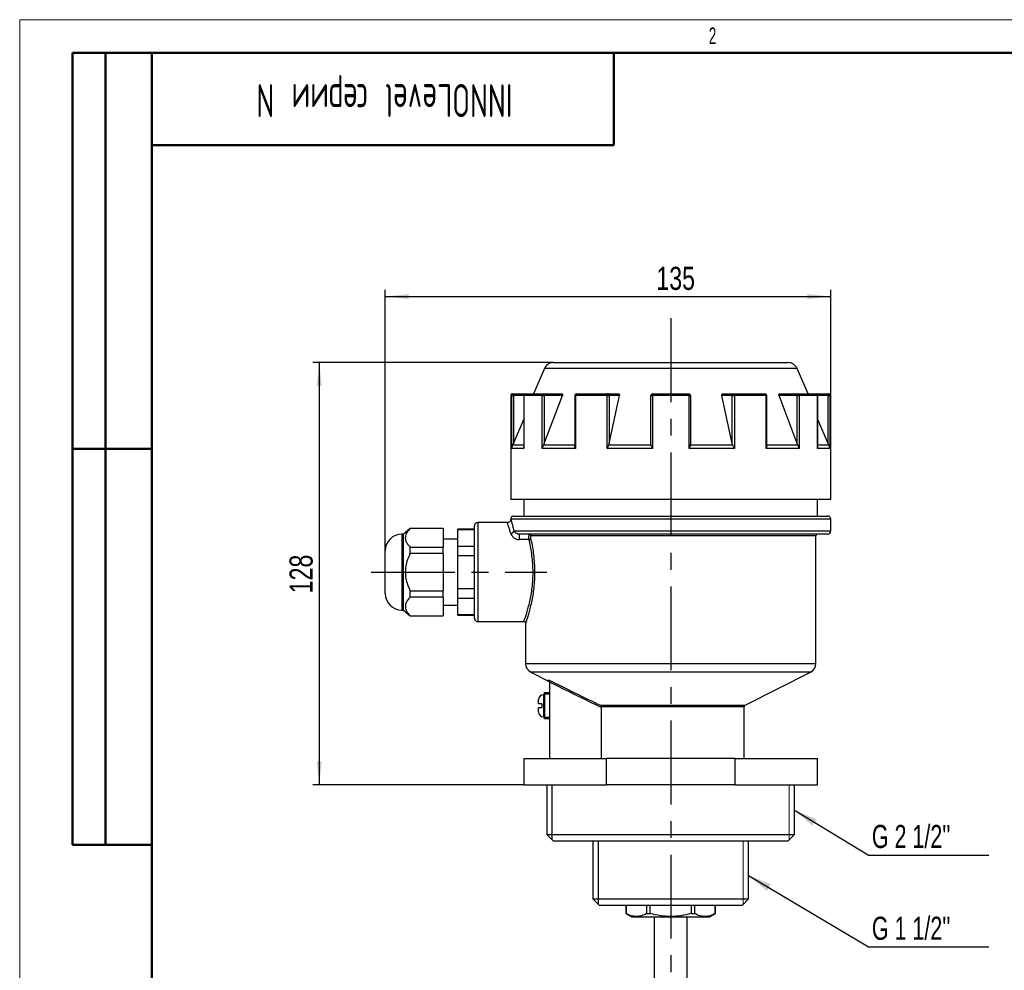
# Model space of a CAD drawing. Header units: millimetres. Extents: x 0 to 420, y 0 to 297.
# Tile 2 of 5: x 0 to 149, y 153 to 297. Entities that reach past the tile are written whole.
import ezdxf

# ---------------------------------------------------------------- set-up
doc = ezdxf.new("R2010")
doc.units = ezdxf.units.MM
doc.linetypes.add('CENTERX2', pattern=[20.32, 12.7, -2.54, 2.54, -2.54])
doc.layers.add('ОСЕВЫЕ', color=7, linetype='Continuous')
doc.layers.add('ОСНОВНОЙ', color=7, linetype='Continuous', lineweight=25)
doc.styles.add('SLDTEXTSTYLE0', font='TXT', dxfattribs={"width": 0.605, "bigfont": 'bigfont'})
doc.styles.add('SLDTEXTSTYLE2', font='TXT', dxfattribs={"width": 0.605})
doc.styles.add('SLDTEXTSTYLE4', font='TXT', dxfattribs={"width": 0.75})
doc.styles.add('SLDTEXTSTYLE6', font='TXT', dxfattribs={"width": 0.694444})
doc.dimstyles.new('SLDDIMSTYLE0', dxfattribs={"dimtxt": 3.5, "dimasz": 3.556, "dimexe": 0, "dimexo": 0.0625, "dimgap": 0.875, "dimtad": 1, "dimdec": 0, "dimlfac": 2, "dimrnd": 1e-09, "dimzin": 12, "dimdsep": 46, "dimtxsty": 'SLDTEXTSTYLE4', "dimsah": 1, "dimcen": 0.09, "dimadec": 0, "dimazin": 3, "dimtfac": 1, "dimtdec": 0, "dimtofl": 0, "dimtmove": 0, "dimatfit": 3, "dimfxl": 0, "dimfrac": 2, "dimtolj": 1, "dimtzin": 12, "dimarcsym": 0})
doc.dimstyles.new('SLDDIMSTYLE3', dxfattribs={"dimtxt": 0.18, "dimasz": 3.556, "dimexe": 0, "dimexo": 0.0625, "dimgap": 0, "dimtad": 0, "dimtih": 1, "dimtoh": 1, "dimdec": 0, "dimrnd": 1e-09, "dimzin": 0, "dimdsep": 46, "dimtxsty": 'Standard', "dimsah": 1, "dimcen": 0.09, "dimadec": 0, "dimazin": 0, "dimtfac": 3.556, "dimtdec": 0, "dimtofl": 0, "dimtmove": 0, "dimatfit": 3, "dimfxl": 0, "dimfrac": 2, "dimtolj": 1, "dimtzin": 0, "dimarcsym": 0})

# ---------------------------------------------------------------- blocks, each defined once
blk = doc.blocks.new('_D_5')
at = {"layer": 'ОСЕВЫЕ'}
for p, q in [((55.39, 216.55), (55.39, 256.05)), ((122.89, 240.05), (122.89, 256.05)), ((55.39, 255.05), (122.89, 255.05))]:
    blk.add_line(p, q, dxfattribs=at)
for points in [[(55.39, 255.05), (58.95, 254.67), (58.95, 255.43)], [(122.89, 255.05), (119.33, 255.43), (119.33, 254.67)]]:
    blk.add_solid(points, dxfattribs=at)
at = {"layer": 'ОСЕВЫЕ', "insert": (96.46, 259.56), "char_height": 3.5, "attachment_point": 1, "style": 'SLDTEXTSTYLE4'}
blk.add_mtext('135', dxfattribs=at)
blk = doc.blocks.new('_D_6')
at = {"layer": 'ОСЕВЫЕ'}
for p, q in [((80.88, 245.05), (44.39, 245.05)), ((45.39, 245.05), (45.39, 181.05)), ((76.39, 181.05), (44.39, 181.05))]:
    blk.add_line(p, q, dxfattribs=at)
for points in [[(45.39, 245.05), (45.01, 241.5), (45.77, 241.5)], [(45.39, 181.05), (45.77, 184.61), (45.01, 184.61)]]:
    blk.add_solid(points, dxfattribs=at)
at = {"layer": 'ОСЕВЫЕ', "insert": (40.88, 210.09), "char_height": 3.5, "attachment_point": 1, "rotation": 90, "style": 'SLDTEXTSTYLE4'}
blk.add_mtext('128', dxfattribs=at)
blk = doc.blocks.new('SW_NOTE_0_4')
at = {"layer": 'ОСЕВЫЕ', "color": 0}
blk.add_line((18.13, 0), (0, 0), dxfattribs=at)
at = {"layer": 'ОСЕВЫЕ', "color": 0, "insert": (0.42, 4.66), "char_height": 3.5, "attachment_point": 1, "style": 'SLDTEXTSTYLE6'}
blk.add_mtext("G 2 1/2''", dxfattribs=at)
blk = doc.blocks.new('SW_NOTE_0_5')
at = {"layer": 'ОСЕВЫЕ', "color": 0}
blk.add_line((18.13, 0), (0, 0), dxfattribs=at)
at = {"layer": 'ОСЕВЫЕ', "color": 0, "insert": (0.42, 4.61), "char_height": 3.5, "attachment_point": 1, "style": 'SLDTEXTSTYLE6'}
blk.add_mtext("G 1 1/2''", dxfattribs=at)

msp = doc.modelspace()

# ---------------------------------------------------------------- linework, layer by layer
at = {"color": 7, "linetype": 'Continuous', "lineweight": 18}
for p, q in [((0, 297), (420, 297)), ((0, 297), (0, 0)), ((98.64, 245.05), (98.64, 251.76)), ((116.59, 172.75), (116.59, 181.05)), ((109.6, 162.96), (109.6, 172.55))]:
    msp.add_line(p, q, dxfattribs=at)
at = {"color": 7, "linetype": 'Continuous', "lineweight": 50}
for p, q in [((8, 172), (8, 292)), ((20, 292), (8, 292)), ((8, 172), (8, 292)), ((13, 172), (13, 292)), ((13, 172), (13, 292)), ((20, 292), (20, 5)), ((415, 292), (20, 292)), ((20, 292), (20, 5)), ((90, 278), (90, 292)), ((20, 278), (90, 278)), ((8, 232), (20, 232)), ((8, 172), (20, 172))]:
    msp.add_line(p, q, dxfattribs=at)
at = {"color": 7, "linetype": 'Continuous', "lineweight": 25}
for p, q in [((80.88, 245.05), (116.4, 245.05)), ((79.5, 244.15), (77.84, 240.3)), ((119.44, 240.3), (117.78, 244.15)), ((74.64, 240.3), (74.8, 240.3)), ((74.8, 240.3), (76.62, 240.3)), ((74.8, 240.3), (74.8, 240.05)), ((76.62, 240.3), (79.37, 240.3)), ((79.37, 240.3), (82.16, 240.3)), ((84.34, 240.3), (89.1, 240.3)), ((89.1, 240.3), (90.71, 240.3)), ((95.89, 240.3), (101.39, 240.3)), ((106.57, 240.3), (108.18, 240.3)), ((108.18, 240.3), (112.94, 240.3)), ((115.12, 240.3), (117.91, 240.3)), ((117.91, 240.3), (120.66, 240.3)), ((120.66, 240.3), (122.48, 240.3)), ((122.48, 240.3), (122.48, 240.05)), ((122.48, 240.3), (122.64, 240.3)), ((74.39, 240.05), (74.39, 224.3)), ((74.55, 232.04), (74.55, 240.05)), ((74.55, 240.05), (74.8, 240.05)), ((74.8, 240.05), (74.8, 232.81)), ((76.37, 240.05), (76.37, 232.27)), ((76.39, 240.05), (76.39, 232.04)), ((79.17, 240.05), (76.39, 240.05)), ((79.17, 232.04), (79.17, 240.05)), ((79.17, 240.05), (79.49, 240.05)), ((79.49, 232.81), (82.22, 240.05)), ((79.49, 240.05), (79.49, 232.81)), ((82.22, 240.05), (79.49, 240.05)), ((84.09, 240.05), (84.09, 232.53)), ((84.19, 240.05), (84.19, 232.04)), ((89, 240.05), (84.19, 240.05)), ((89, 232.04), (89, 240.05)), ((89, 240.05), (89.32, 240.05)), ((89.32, 232.81), (90.89, 240.05)), ((89.32, 240.05), (89.32, 232.81)), ((90.89, 240.05), (89.32, 240.05)), ((95.64, 232.81), (95.64, 240.05)), ((95.64, 240.05), (95.86, 240.05)), ((95.86, 240.05), (95.86, 232.04)), ((101.42, 240.05), (95.86, 240.05)), ((101.42, 232.04), (101.42, 240.05)), ((101.42, 240.05), (101.64, 240.05)), ((101.64, 240.05), (101.64, 232.81)), ((107.96, 232.81), (106.39, 240.05)), ((107.96, 240.05), (106.39, 240.05)), ((107.96, 240.05), (108.28, 240.05)), ((107.96, 232.81), (107.96, 240.05)), ((108.28, 240.05), (108.28, 232.04)), ((113.09, 240.05), (108.28, 240.05)), ((113.09, 232.04), (113.09, 240.05)), ((113.19, 232.53), (113.19, 240.05)), ((117.79, 232.81), (115.06, 240.05)), ((117.79, 240.05), (115.06, 240.05)), ((117.79, 232.81), (117.79, 240.05)), ((117.79, 240.05), (118.11, 240.05)), ((118.11, 240.05), (118.11, 232.04)), ((120.89, 240.05), (118.11, 240.05)), ((120.89, 232.04), (120.89, 240.05)), ((120.91, 232.26), (120.91, 240.05)), ((122.48, 232.81), (122.48, 240.05)), ((122.48, 240.05), (122.73, 240.05)), ((122.73, 240.05), (122.73, 232.04)), ((122.89, 224.3), (122.89, 240.05)), ((74.8, 232.81), (76.37, 236.42)), ((122.48, 232.81), (120.91, 236.42)), ((74.8, 232.81), (74.68, 232.54)), ((79.49, 232.81), (79.37, 232.54)), ((95.67, 232.54), (95.64, 232.81)), ((101.64, 232.81), (101.61, 232.54)), ((108.05, 232.54), (107.96, 232.81)), ((117.91, 232.54), (117.79, 232.81)), ((20, 232), (8, 232)), ((76.39, 232.04), (74.55, 232.04)), ((84.19, 232.04), (79.17, 232.04)), ((84.09, 232.54), (79.37, 232.54)), ((95.86, 232.04), (89, 232.04)), ((95.67, 232.54), (89.23, 232.54)), ((108.28, 232.04), (101.42, 232.04)), ((108.05, 232.54), (101.61, 232.54)), ((118.11, 232.04), (113.09, 232.04)), ((117.91, 232.54), (113.19, 232.54)), ((122.73, 232.04), (120.89, 232.04)), ((122.89, 224.3), (74.39, 224.3)), ((76.39, 224.3), (76.39, 221.8)), ((120.89, 221.8), (120.89, 224.3)), ((73.9, 220.8), (69.39, 220.8)), ((98.64, 221.3), (74.39, 221.3)), ((74.89, 221.8), (122.39, 221.8)), ((122.89, 219.55), (122.89, 221.3)), ((59.14, 219.93), (58.14, 219.05)), ((64.14, 219.93), (59.14, 219.93)), ((59.14, 219.9), (59.14, 219.93)), ((64.14, 219.9), (59.14, 219.9)), ((64.14, 219.9), (64.14, 219.93)), ((64.14, 219.9), (64.14, 217.09)), ((68.89, 219.8), (66.39, 219.8)), ((66.39, 219.75), (66.39, 219.8)), ((66.39, 219.75), (68.89, 219.75)), ((66.39, 217.25), (66.39, 219.75)), ((68.89, 206.3), (68.89, 220.3)), ((58.14, 219.05), (57.89, 219.05)), ((58.14, 207.55), (58.14, 219.05)), ((66.39, 218.3), (64.14, 218.3)), ((122.39, 219.05), (75.67, 219.05)), ((75.67, 219.05), (75.67, 218.22)), ((77.17, 218.22), (75.67, 218.22)), ((120.64, 199.48), (120.64, 218.8)), ((55.39, 214.93), (55.39, 216.55)), ((59.14, 216.11), (59.14, 217.09)), ((59.14, 217.09), (64.14, 217.09)), ((64.14, 216.11), (64.14, 217.09)), ((66.39, 215.8), (66.39, 217.25)), ((66.39, 217.25), (68.89, 217.25)), ((55.39, 210.05), (55.39, 214.93)), ((64.14, 216.11), (59.14, 216.11)), ((64.14, 216.11), (64.14, 210.49)), ((66.39, 215.8), (68.89, 215.8)), ((66.39, 210.8), (66.39, 215.8)), ((59.14, 209.51), (59.14, 210.49)), ((59.14, 210.49), (64.14, 210.49)), ((64.14, 209.51), (64.14, 210.49)), ((66.39, 209.36), (66.39, 210.8)), ((66.39, 210.8), (68.89, 210.8)), ((64.14, 209.51), (59.14, 209.51)), ((64.14, 209.51), (64.14, 206.7)), ((66.39, 209.36), (68.89, 209.36)), ((66.39, 206.86), (66.39, 209.36)), ((57.89, 207.55), (58.14, 207.55)), ((58.14, 207.55), (59.14, 206.68)), ((64.14, 208.3), (66.39, 208.3)), ((59.14, 206.68), (59.14, 206.7)), ((59.14, 206.7), (64.14, 206.7)), ((59.14, 206.68), (64.14, 206.68)), ((64.14, 206.68), (64.14, 206.7)), ((66.39, 206.86), (68.89, 206.86)), ((66.39, 206.8), (66.39, 206.86)), ((66.39, 206.8), (68.89, 206.8)), ((69.39, 205.8), (76.4, 205.8)), ((76.64, 205.57), (76.64, 199.48)), ((77.46, 198.14), (80.13, 196.79)), ((109.9, 193.12), (119.82, 198.14)), ((80.27, 196.63), (80.27, 185.05)), ((78.62, 193.33), (78.62, 193.98)), ((79.52, 194.73), (79.37, 194.73)), ((79.52, 195.05), (80.27, 195.05)), ((79.52, 194.8), (79.52, 195.05)), ((80.27, 194.8), (79.52, 194.8)), ((79.52, 194.8), (79.52, 191.3)), ((78.62, 192.13), (78.62, 192.78)), ((79.12, 193.33), (79.12, 192.78)), ((88.08, 192.81), (88.08, 185.05)), ((109.77, 185.05), (109.77, 192.9)), ((79.37, 191.38), (79.52, 191.38)), ((79.52, 191.3), (80.27, 191.3)), ((79.52, 191.05), (79.52, 191.3)), ((80.27, 191.05), (79.52, 191.05)), ((76.39, 185.05), (76.39, 181.05)), ((76.39, 185.05), (88.89, 185.05)), ((88.89, 181.05), (88.89, 185.05)), ((108.39, 185.05), (88.89, 185.05)), ((108.39, 181.05), (108.39, 185.05)), ((108.39, 185.05), (120.89, 185.05)), ((120.89, 181.05), (120.89, 185.05)), ((76.39, 181.05), (88.89, 181.05)), ((79.89, 181.05), (79.89, 173.55)), ((108.39, 181.05), (88.89, 181.05)), ((108.39, 181.05), (120.89, 181.05)), ((117.39, 173.55), (117.39, 181.05)), ((79.89, 173.55), (80.89, 172.55)), ((79.89, 173.55), (98.64, 173.55)), ((98.64, 173.55), (117.39, 173.55)), ((116.39, 172.55), (117.39, 173.55)), ((98.64, 172.55), (80.89, 172.55)), ((86.84, 172.55), (86.84, 163.8)), ((116.39, 172.55), (98.64, 172.55)), ((110.44, 163.8), (110.44, 172.55)), ((86.84, 163.8), (87.84, 162.8)), ((86.84, 163.8), (98.64, 163.8)), ((98.64, 162.8), (87.84, 162.8)), ((91.89, 162.8), (91.89, 161.56)), ((91.9, 161.56), (91.9, 162.8)), ((94.99, 162.8), (94.99, 161.56)), ((95.55, 161.56), (95.55, 162.8)), ((98.64, 163.8), (110.44, 163.8)), ((109.44, 162.8), (98.64, 162.8)), ((101.73, 162.8), (101.73, 161.56)), ((102.29, 161.56), (102.29, 162.8)), ((105.38, 162.8), (105.38, 161.56)), ((105.39, 161.56), (105.39, 162.8)), ((109.44, 162.8), (110.44, 163.8)), ((91.89, 161.56), (92.77, 161.05)), ((91.89, 161.56), (91.9, 161.56)), ((94.99, 161.56), (95.55, 161.56)), ((101.73, 161.56), (102.29, 161.56)), ((104.52, 161.05), (105.39, 161.56)), ((105.38, 161.56), (105.39, 161.56)), ((92.77, 161.05), (98.64, 161.05)), ((96.14, 161.05), (96.14, 131.3)), ((98.64, 161.05), (104.52, 161.05)), ((101.14, 131.3), (101.14, 161.05))]:
    msp.add_line(p, q, dxfattribs=at)
at = {"color": 8, "linetype": 'Continuous', "lineweight": 25}
for p, q in [((117.78, 244.15), (79.5, 244.15)), ((74.55, 240.05), (74.39, 240.05)), ((76.37, 240.05), (74.8, 240.05)), ((76.37, 240.05), (76.39, 240.05)), ((84.09, 240.05), (84.19, 240.05)), ((113.09, 240.05), (113.19, 240.05)), ((120.89, 240.05), (120.91, 240.05)), ((122.48, 240.05), (120.91, 240.05)), ((122.89, 240.05), (122.73, 240.05)), ((76.37, 232.54), (74.68, 232.54)), ((122.61, 232.54), (120.91, 232.54)), ((69.39, 220.8), (69.39, 205.8)), ((122.89, 221.3), (98.64, 221.3)), ((74.89, 219.55), (122.89, 219.55)), ((57.89, 219.05), (57.89, 216.18)), ((120.64, 218.8), (77.47, 218.8)), ((57.89, 216.18), (57.89, 207.55)), ((76.64, 199.48), (120.64, 199.48)), ((119.82, 198.14), (77.46, 198.14)), ((79.37, 194.73), (79.37, 193.05)), ((79.37, 193.05), (79.37, 191.38)), ((88.01, 193.12), (109.9, 193.12)), ((109.77, 192.9), (88.08, 192.9))]:
    msp.add_line(p, q, dxfattribs=at)
at = {"color": 7, "linetype": 'Continuous', "lineweight": 25, "flags": 128}
for points in [[(79.37, 240.3), (79.39, 240.3), (79.42, 240.28), (79.44, 240.26), (79.46, 240.23), (79.47, 240.19), (79.48, 240.15), (79.49, 240.1), (79.49, 240.05)], [(84.34, 240.3), (84.31, 240.3), (84.28, 240.28), (84.26, 240.26), (84.23, 240.23), (84.21, 240.19), (84.2, 240.15), (84.19, 240.1), (84.19, 240.05)], [(89.1, 240.3), (89.08, 240.3), (89.06, 240.28), (89.05, 240.26), (89.03, 240.23), (89.02, 240.19), (89.01, 240.15), (89, 240.1), (89, 240.05)], [(108.18, 240.3), (108.2, 240.3), (108.22, 240.28), (108.24, 240.26), (108.25, 240.23), (108.26, 240.19), (108.27, 240.15), (108.28, 240.1), (108.28, 240.05)], [(112.94, 240.3), (112.97, 240.3), (113, 240.28), (113.03, 240.26), (113.05, 240.23), (113.07, 240.19), (113.08, 240.15), (113.09, 240.1), (113.09, 240.05)], [(117.91, 240.3), (117.89, 240.3), (117.87, 240.28), (117.84, 240.26), (117.82, 240.23), (117.81, 240.19), (117.8, 240.15), (117.79, 240.1), (117.79, 240.05)]]:
    msp.add_lwpolyline(points, dxfattribs=at)
at = {"color": 7, "linetype": 'Continuous', "lineweight": 25}
for centre, radius, start, end in [((80.88, 243.55), 1.5, 90, 156.666), ((116.4, 243.55), 1.5, 23.334, 90), ((74.64, 240.05), 0.25, 90, 180), ((74.8, 240.05), 0.249, 90.1899, 180.1887), ((76.62, 240.05), 0.25, 90, 180), ((76.63, 240.06), 0.24, 92.5659, 182.3543), ((79.4, 240.08), 0.229, 96.9182, 185.5507), ((84.34, 240.05), 0.25, 90, 180), ((89.08, 240.07), 0.235, 356.1887, 85.5981), ((95.89, 240.05), 0.25, 90, 180), ((96.43, 240.11), 0.57, 160.7177, 186.209), ((100.85, 240.11), 0.57, 353.791, 19.2823), ((101.39, 240.05), 0.25, 0, 90), ((108.2, 240.07), 0.235, 94.4019, 183.8113), ((112.94, 240.05), 0.25, 0, 90), ((117.89, 240.08), 0.229, 354.4493, 83.0818), ((120.66, 240.05), 0.25, 0, 90), ((120.65, 240.06), 0.24, 357.6457, 87.4341), ((122.48, 240.05), 0.249, 359.8113, 89.8101), ((122.64, 240.05), 0.25, 0, 90), ((69.39, 220.3), 0.5, 90, 180), ((74.89, 221.3), 0.5, 90, 180), ((122.39, 221.3), 0.5, 0, 90), ((74.38, 219.69), 0.529, 272.2904, 344.8652), ((122.39, 219.55), 0.5, 270, 0), ((57.89, 216.55), 2.5, 90, 180), ((77.16, 218.51), 0.284, 273.3304, 335.1136), ((77.22, 218.81), 0.245, 358.9261, 88.8843), ((120.89, 218.8), 0.25, 90, 180), ((57.89, 210.05), 2.5, 180, 270), ((69.39, 206.3), 0.5, 180, 270), ((78.14, 199.48), 1.5, 180, 243.1721), ((119.14, 199.48), 1.5, 296.8279, 0), ((80.02, 196.57), 0.25, 0.0001, 63.2455), ((79.37, 193.98), 0.75, 90, 180), ((110.02, 192.9), 0.25, 116.8279, 180), ((79.37, 192.13), 0.75, 180, 270)]:
    msp.add_arc(centre, radius, start, end, dxfattribs=at)
for points, knots in [([(82.16, 240.3), (82.18, 240.3), (82.21, 240.3), (82.24, 240.26), (82.25, 240.2), (82.25, 240.13), (82.23, 240.08), (82.22, 240.05)], [0, 0, 0, 0, 0.1914594, 0.3829726, 0.5745115, 0.7755846, 1, 1, 1, 1]), ([(90.71, 240.3), (90.73, 240.3), (90.75, 240.3), (90.78, 240.29), (90.81, 240.28), (90.84, 240.26), (90.86, 240.23), (90.88, 240.2), (90.89, 240.17), (90.9, 240.13), (90.9, 240.09), (90.9, 240.07), (90.89, 240.05)], [0, 0, 0, 0, 0.094396, 0.191508, 0.285917, 0.383071, 0.477583, 0.574595, 0.673869, 0.775611, 0.886355, 1, 1, 1, 1]), ([(106.39, 240.05), (106.39, 240.07), (106.38, 240.1), (106.38, 240.14), (106.39, 240.18), (106.41, 240.22), (106.43, 240.25), (106.46, 240.27), (106.49, 240.29), (106.53, 240.3), (106.55, 240.3), (106.57, 240.3)], [0, 0, 0, 0, 0.114942, 0.233059, 0.348068, 0.466931, 0.573511, 0.683771, 0.781451, 0.882203, 1, 1, 1, 1]), ([(115.06, 240.05), (115.05, 240.07), (115.04, 240.1), (115.04, 240.14), (115.03, 240.18), (115.03, 240.22), (115.04, 240.25), (115.06, 240.27), (115.07, 240.29), (115.09, 240.3), (115.11, 240.3), (115.12, 240.3)], [0, 0, 0, 0, 0.114942, 0.233059, 0.348068, 0.466931, 0.573511, 0.683771, 0.781451, 0.882203, 1, 1, 1, 1]), ([(89.32, 232.81), (89.31, 232.77), (89.28, 232.67), (89.25, 232.59), (89.23, 232.54)], [0, 0, 0, 0, 0.496886, 1, 1, 1, 1]), ([(122.61, 232.54), (122.58, 232.58), (122.54, 232.67), (122.5, 232.77), (122.48, 232.81)], [0, 0, 0, 0, 0.496297, 1, 1, 1, 1]), ([(74.68, 232.54), (74.63, 232.42), (74.57, 232.26), (74.55, 232.09), (74.55, 232.05), (74.55, 232.04)], [0, 0, 0, 0, 0.745349, 0.990854, 1, 1, 1, 1]), ([(76.39, 232.04), (76.39, 232.05), (76.38, 232.09), (76.37, 232.16), (76.37, 232.24), (76.37, 232.27)], [0, 0, 0, 0, 0.020344, 0.566447, 1, 1, 1, 1]), ([(79.37, 232.54), (79.34, 232.48), (79.28, 232.36), (79.21, 232.19), (79.18, 232.09), (79.17, 232.05), (79.17, 232.04)], [0, 0, 0, 0, 0.368039, 0.745938, 0.990875, 1, 1, 1, 1]), ([(84.19, 232.04), (84.19, 232.05), (84.18, 232.07), (84.17, 232.11), (84.14, 232.18), (84.12, 232.26), (84.11, 232.35), (84.1, 232.41), (84.09, 232.45), (84.09, 232.49), (84.09, 232.52), (84.09, 232.53)], [0, 0, 0, 0, 0.009211, 0.132739, 0.256522, 0.442175, 0.628788, 0.755368, 0.818781, 0.881967, 1, 1, 1, 1]), ([(89.23, 232.54), (89.21, 232.51), (89.19, 232.45), (89.14, 232.36), (89.1, 232.27), (89.05, 232.16), (89.02, 232.09), (89, 232.05), (89, 232.04)], [0, 0, 0, 0, 0.183389, 0.368152, 0.556588, 0.746088, 0.990881, 1, 1, 1, 1]), ([(95.86, 232.04), (95.86, 232.05), (95.84, 232.09), (95.8, 232.19), (95.73, 232.36), (95.69, 232.48), (95.67, 232.54)], [0, 0, 0, 0, 0.009125, 0.254063, 0.622612, 1, 1, 1, 1]), ([(101.61, 232.54), (101.6, 232.51), (101.58, 232.45), (101.55, 232.36), (101.51, 232.27), (101.47, 232.16), (101.44, 232.09), (101.42, 232.05), (101.42, 232.04)], [0, 0, 0, 0, 0.183389, 0.368152, 0.556588, 0.746088, 0.990881, 1, 1, 1, 1]), ([(108.28, 232.04), (108.28, 232.05), (108.26, 232.09), (108.22, 232.19), (108.14, 232.36), (108.08, 232.48), (108.05, 232.54)], [0, 0, 0, 0, 0.009125, 0.254063, 0.622612, 1, 1, 1, 1]), ([(113.19, 232.54), (113.19, 232.51), (113.19, 232.45), (113.18, 232.36), (113.16, 232.27), (113.13, 232.16), (113.11, 232.09), (113.09, 232.05), (113.09, 232.04)], [0, 0, 0, 0, 0.183389, 0.368152, 0.556588, 0.746088, 0.990881, 1, 1, 1, 1]), ([(118.11, 232.04), (118.11, 232.05), (118.1, 232.09), (118.07, 232.19), (118.02, 232.33), (117.96, 232.45), (117.93, 232.51), (117.91, 232.54)], [0, 0, 0, 0, 0.009121, 0.253973, 0.622392, 0.810509, 1, 1, 1, 1]), ([(120.9, 232.26), (120.91, 232.23), (120.91, 232.16), (120.9, 232.09), (120.89, 232.05), (120.89, 232.04)], [0, 0, 0, 0, 0.420418, 0.979184, 1, 1, 1, 1]), ([(122.73, 232.04), (122.73, 232.05), (122.73, 232.09), (122.72, 232.19), (122.68, 232.36), (122.63, 232.48), (122.61, 232.54)], [0, 0, 0, 0, 0.009125, 0.254063, 0.622612, 1, 1, 1, 1]), ([(74.38, 221.3), (74.39, 221.28), (74.39, 221.22), (74.35, 221.1), (74.27, 220.96), (74.12, 220.85), (73.99, 220.8), (73.92, 220.81), (73.9, 220.81)], [0, 0, 0, 0, 0.080123, 0.251762, 0.475495, 0.70367, 0.93778, 1, 1, 1, 1]), ([(74.39, 221.3), (74.39, 221.3), (74.4, 221.26), (74.44, 221.15), (74.45, 221.1), (74.49, 220.99), (74.51, 220.92), (74.58, 220.7), (74.63, 220.52), (74.72, 220.19), (74.75, 220.07), (74.82, 219.82), (74.85, 219.69), (74.89, 219.55)], [0, 0, 0, 0, 0.25, 0.25, 0.375, 0.375, 0.5, 0.5, 0.75, 0.75, 0.875, 0.875, 1, 1, 1, 1]), ([(59.14, 219.9), (59, 219.75), (58.73, 219.44), (58.48, 218.97), (58.4, 218.49), (58.49, 218.01), (58.74, 217.54), (59.01, 217.25), (59.14, 217.09)], [0, 0, 0, 0, 0.171208, 0.345582, 0.502778, 0.664853, 0.830722, 1, 1, 1, 1]), ([(75.67, 219.05), (75.61, 219.05), (75.55, 219.06), (75.44, 219.09), (75.4, 219.11), (75.26, 219.16), (75.19, 219.21), (75.07, 219.31), (75.02, 219.36), (74.94, 219.46), (74.91, 219.51), (74.89, 219.55)], [0, 0, 0, 0, 0.125, 0.125, 0.25, 0.25, 0.5, 0.5, 0.75, 0.75, 1, 1, 1, 1]), ([(74.4, 219.16), (74.43, 219.06), (74.48, 218.95), (74.58, 218.8), (74.61, 218.75), (74.7, 218.65), (74.75, 218.6), (74.86, 218.51), (74.92, 218.47), (75.05, 218.39), (75.12, 218.35), (75.26, 218.29), (75.34, 218.27), (75.5, 218.23), (75.59, 218.22), (75.67, 218.22)], [0, 0, 0, 0, 0.25, 0.25, 0.375, 0.375, 0.5, 0.5, 0.625, 0.625, 0.75, 0.75, 0.875, 0.875, 1, 1, 1, 1]), ([(77.41, 218.39), (77.49, 218.06), (77.64, 217.38), (77.83, 216.23), (77.96, 214.98), (78.03, 213.7), (78.01, 212.42), (77.93, 211.21), (77.78, 210.04), (77.58, 208.96), (77.36, 207.97), (77.13, 207.11), (76.92, 206.4), (76.76, 205.89), (76.66, 205.6), (76.65, 205.58), (76.65, 205.57)], [0, 0, 0, 0, 0.072087, 0.146164, 0.218482, 0.293032, 0.362407, 0.433814, 0.502166, 0.572291, 0.643877, 0.717379, 0.79134, 0.867587, 0.939213, 1, 1, 1, 1]), ([(77.17, 218.22), (77.16, 218.3), (77.16, 218.39), (77.16, 218.58), (77.16, 218.68), (77.17, 218.85), (77.18, 218.92), (77.2, 219.03), (77.21, 219.05), (77.23, 219.05)], [0, 0, 0, 0, 0.25, 0.25, 0.5, 0.5, 0.75, 0.75, 1, 1, 1, 1]), ([(77.47, 218.8), (77.45, 218.8), (77.44, 218.79), (77.42, 218.74), (77.41, 218.7), (77.4, 218.62), (77.4, 218.57), (77.4, 218.47), (77.41, 218.43), (77.41, 218.39)], [0, 0, 0, 0, 0.25, 0.25, 0.5, 0.5, 0.75, 0.75, 1, 1, 1, 1]), ([(59.14, 216.11), (59, 215.81), (58.73, 215.19), (58.48, 214.24), (58.4, 213.28), (58.49, 212.33), (58.74, 211.39), (59.01, 210.79), (59.14, 210.49)], [0, 0, 0, 0, 0.1712084, 0.3455817, 0.5027778, 0.6648534, 0.8307219, 1, 1, 1, 1]), ([(59.14, 209.51), (58.91, 209.24), (58.56, 208.83), (58.41, 208.24), (58.44, 207.78), (58.63, 207.33), (58.89, 206.97), (59.08, 206.77), (59.14, 206.7)], [0, 0, 0, 0, 0.297985, 0.455233, 0.612417, 0.768911, 0.925625, 1, 1, 1, 1]), ([(76.39, 205.8), (76.42, 205.8), (76.47, 205.8), (76.54, 205.76), (76.59, 205.71), (76.6, 205.69), (76.6, 205.69)], [0, 0, 0, 0, 0.268707, 0.672176, 0.983692, 1, 1, 1, 1]), ([(80.13, 196.98), (81.44, 196.33), (82.75, 195.68), (85.37, 194.39), (86.69, 193.75), (88.01, 193.12)], [0, 0, 0, 0, 0.5, 0.5, 1, 1, 1, 1]), ([(80.27, 196.73), (80.27, 196.79), (80.25, 196.84), (80.2, 196.92), (80.16, 196.96), (80.13, 196.98)], [0, 0, 0, 0, 0.5, 0.5, 1, 1, 1, 1]), ([(88.08, 192.81), (86.77, 193.44), (85.47, 194.07), (82.86, 195.35), (81.56, 195.99), (80.27, 196.63)], [0, 0, 0, 0, 0.5, 0.5, 1, 1, 1, 1]), ([(79.12, 193.33), (78.97, 193.33), (78.84, 193.33), (78.71, 193.33), (78.67, 193.33), (78.63, 193.33), (78.62, 193.33), (78.62, 193.33)], [0, 0, 0, 0, 0.5, 0.5, 0.75, 0.75, 1, 1, 1, 1]), ([(78.62, 192.78), (78.62, 192.78), (78.63, 192.78), (78.67, 192.78), (78.71, 192.78), (78.79, 192.78), (78.85, 192.78), (78.97, 192.78), (79.04, 192.78), (79.12, 192.78)], [0, 0, 0, 0, 0.25, 0.25, 0.5, 0.5, 0.75, 0.75, 1, 1, 1, 1]), ([(88.08, 192.9), (88.09, 192.95), (88.08, 193), (88.06, 193.07), (88.03, 193.1), (88.01, 193.12)], [0, 0, 0, 0, 0.5, 0.5, 1, 1, 1, 1]), ([(94.99, 161.56), (94.74, 161.42), (94.48, 161.32), (93.97, 161.17), (93.71, 161.13), (93.32, 161.12), (93.19, 161.13), (92.93, 161.17), (92.8, 161.2), (92.41, 161.31), (92.15, 161.42), (91.9, 161.56)], [0, 0, 0, 0, 0.25, 0.25, 0.5, 0.5, 0.625, 0.625, 0.75, 0.75, 1, 1, 1, 1]), ([(101.73, 161.56), (101.23, 161.42), (100.72, 161.32), (99.69, 161.17), (99.17, 161.13), (98.11, 161.13), (97.59, 161.17), (96.56, 161.32), (96.05, 161.42), (95.55, 161.56)], [0, 0, 0, 0, 0.25, 0.25, 0.5, 0.5, 0.75, 0.75, 1, 1, 1, 1]), ([(105.38, 161.56), (105.13, 161.42), (104.87, 161.32), (104.36, 161.17), (104.1, 161.13), (103.71, 161.12), (103.58, 161.13), (103.32, 161.17), (103.19, 161.2), (102.8, 161.31), (102.54, 161.42), (102.29, 161.56)], [0, 0, 0, 0, 0.25, 0.25, 0.5, 0.5, 0.625, 0.625, 0.75, 0.75, 1, 1, 1, 1])]:
    msp.add_open_spline(points, degree=3, knots=knots, dxfattribs=at)
at = {"color": 8, "linetype": 'Continuous', "lineweight": 25}
for points, knots in [([(74.4, 219.16), (74.35, 219.34), (74.23, 219.76), (74.07, 220.26), (73.95, 220.63), (73.89, 220.8), (73.9, 220.78), (73.9, 220.78)], [0, 0, 0, 0, 0.182212, 0.418497, 0.661266, 0.897324, 1, 1, 1, 1]), ([(76.4, 205.82), (76.4, 205.83), (76.4, 205.84), (76.5, 206.12), (76.67, 206.61), (76.88, 207.29), (77.12, 208.13), (77.34, 209.08), (77.54, 210.14), (77.69, 211.25), (77.78, 212.44), (77.79, 213.67), (77.73, 214.91), (77.59, 216.11), (77.4, 217.24), (77.25, 217.89), (77.17, 218.22)], [0, 0, 0, 0, 0.059182, 0.133562, 0.207817, 0.284393, 0.356056, 0.429636, 0.497813, 0.567754, 0.636756, 0.70782, 0.779762, 0.854023, 0.925993, 1, 1, 1, 1]), ([(80.13, 196.79), (80.13, 196.79), (80.13, 196.78), (80.13, 196.82), (80.13, 196.92), (80.13, 196.98)], [0, 0, 0, 0, 0.00395, 0.445981, 1, 1, 1, 1])]:
    msp.add_open_spline(points, degree=3, knots=knots, dxfattribs=at)
at = {"color": 7, "linetype": 'Continuous', "lineweight": 25}
for points in [[(80.27, 196.63), (80.27, 196.67), (80.27, 196.7), (80.27, 196.73)], [(88.08, 192.9), (88.08, 192.87), (88.08, 192.84), (88.08, 192.81)]]:
    msp.add_open_spline(points, degree=3, dxfattribs=at)
at = {"layer": 'ОСЕВЫЕ', "linetype": 'CENTERX2'}
for p, q in [((98.64, 251.76), (98.64, 93.73)), ((53.23, 213.3), (79.88, 213.3))]:
    msp.add_line(p, q, dxfattribs=at)
at = {"layer": 'ОСЕВЫЕ'}
for p, q in [((80.69, 172.75), (80.69, 181.05)), ((87.69, 162.96), (87.69, 172.55))]:
    msp.add_line(p, q, dxfattribs=at)
at = {"layer": 'ОСНОВНОЙ', "linetype": 'Continuous', "lineweight": 18}
for p, q in [((20, 5), (20, 292)), ((20, 292), (415, 292))]:
    msp.add_line(p, q, dxfattribs=at)

# ---------------------------------------------------------------- block references
at = {"layer": 'ОСЕВЫЕ'}
for name, p in [('SW_NOTE_0_4', (128.7, 170.34)), ('SW_NOTE_0_5', (128.7, 156.48))]:
    msp.add_blockref(name, p, dxfattribs=at)

# ---------------------------------------------------------------- texts
at = {"color": 7, "linetype": 'Continuous', "lineweight": 0, "insert": (55.27, 282.26), "char_height": 5, "attachment_point": 2, "rotation": 180, "style": 'SLDTEXTSTYLE0'}
msp.add_mtext('INNOLevel серии N', dxfattribs=at)
at = {"layer": 'ОСНОВНОЙ', "insert": (104.98, 295.82), "char_height": 2.5, "attachment_point": 2, "style": 'SLDTEXTSTYLE2'}
msp.add_mtext('2', dxfattribs=at)

# ---------------------------------------------------------------- dimensions: what is measured, and where the dimension line sits
at = {"layer": 'ОСЕВЫЕ'}
dim = msp.add_linear_dim(base=(122.89, 255.05), p1=(55.39, 216.55), p2=(122.89, 240.05), dimstyle='SLDDIMSTYLE0', dxfattribs=at)
dim.commit()
dim.dimension.update_dxf_attribs({"geometry": '_D_5', "text_midpoint": (100.34, 255.05), "dimtype": 160})
dim = msp.add_linear_dim(base=(45.39, 181.05), p1=(80.88, 245.05), p2=(76.39, 181.05), angle=90, dimstyle='SLDDIMSTYLE0', dxfattribs=at)
dim.commit()
dim.dimension.update_dxf_attribs({"geometry": '_D_6', "text_midpoint": (45.39, 213.97), "dimtype": 160})

# ---------------------------------------------------------------- leaders
for points in [[(117.39, 177.22), (128.7, 170.34)], [(110.44, 167.33), (128.7, 156.48)]]:
    msp.add_leader(points, dimstyle='SLDDIMSTYLE3', dxfattribs=at)

doc.saveas('drawing.dxf')
